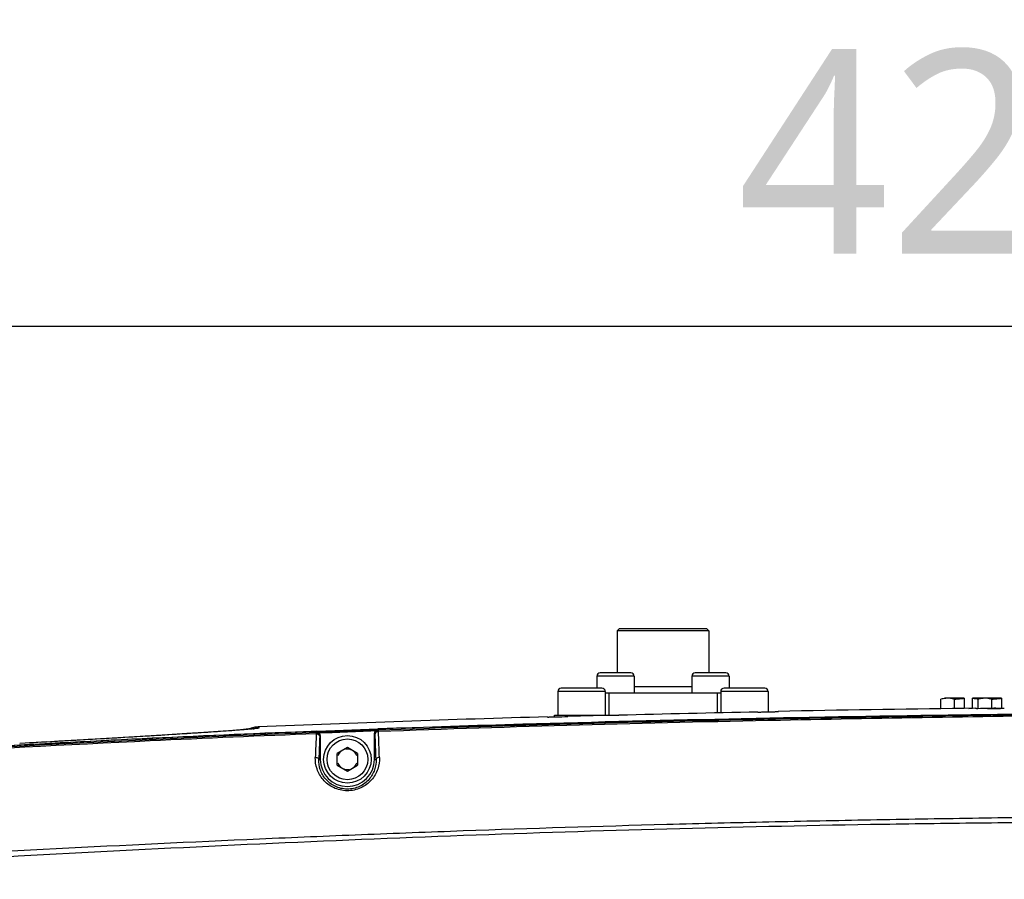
# Model space of a CAD drawing. Header units: millimetres. Extents: x 5828 to 6704, y 123 to 421.
# Tile 54 of 145: x 6403.89 to 6411.14, y 280.24 to 286.58. Entities that reach past the tile are written whole.
import ezdxf

# ---------------------------------------------------------------- set-up
doc = ezdxf.new("R2010")
doc.units = ezdxf.units.MM
doc.layers.add('外形图', color=7, linetype='Continuous')
doc.layers.add('尺寸标注', color=7, linetype='Continuous')
doc.styles.add('微软雅黑', font='msyh.ttc', dxfattribs={"height": 1.5})
doc.dimstyles.new('尺寸标注_1_20比例', dxfattribs={"dimtxt": 1.5, "dimasz": 1.25, "dimexe": 0.5, "dimexo": 0.4, "dimgap": 0.5, "dimtad": 1, "dimdec": 1, "dimlfac": 20, "dimdsep": 46, "dimtxsty": '微软雅黑', "dimcen": 0.09, "dimadec": 0, "dimazin": 0, "dimtp": 0.01, "dimtm": 0.01, "dimtfac": 1, "dimtdec": 1, "dimtofl": 0, "dimtmove": 0, "dimatfit": 3, "dimfxl": 1, "dimtolj": 1, "dimarcsym": 0})

# ---------------------------------------------------------------- blocks, each defined once
blk = doc.blocks.new('*D1098')
at = {"layer": 'Defpoints', "color": 0}
for p in [(6421.3543, 284.3173), (6421.3543, 283.5458), (6400.3543, 283.1419)]:
    blk.add_point(p, dxfattribs=at)
at = {"layer": '尺寸标注', "color": 0, "lineweight": -2}
for p, q in [((6400.3543, 283.5419), (6400.3543, 284.8173)), ((6421.3543, 283.9458), (6421.3543, 284.8173)), ((6401.6043, 284.3173), (6420.1043, 284.3173))]:
    blk.add_line(p, q, dxfattribs=at)
at = {"layer": '尺寸标注', "color": 0}
for points in [[(6401.6043, 284.5257), (6401.6043, 284.109), (6400.3543, 284.3173)], [(6420.1043, 284.109), (6420.1043, 284.5257), (6421.3543, 284.3173)]]:
    blk.add_solid(points, dxfattribs=at)
at = {"layer": '尺寸标注', "color": 0, "insert": (6410.8543, 285.5925), "char_height": 1.5, "attachment_point": 5, "style": '微软雅黑'}
blk.add_mtext('\\A1;420', dxfattribs=at)

msp = doc.modelspace()

# ---------------------------------------------------------------- linework, layer by layer
at = {"layer": '外形图', "color": 7, "linetype": 'Continuous'}
for p, q in [((6408.2918, 282.0728), (6408.3068, 282.0878)), ((6408.2918, 282.0728), (6408.2918, 281.7628)), ((6408.9668, 282.0728), (6408.2918, 282.0728)), ((6408.9518, 282.0878), (6408.3068, 282.0878)), ((6408.9668, 282.0728), (6408.9518, 282.0878)), ((6408.9668, 282.0728), (6408.9668, 281.7628)), ((6408.3918, 281.7628), (6408.1667, 281.7628)), ((6409.0918, 281.7628), (6408.8667, 281.7628)), ((6408.1418, 281.7378), (6408.1418, 281.6503)), ((6408.4168, 281.7378), (6408.1418, 281.7378)), ((6408.4168, 281.7378), (6408.4168, 281.6128)), ((6408.8418, 281.7378), (6408.8418, 281.6128)), ((6409.1168, 281.7378), (6408.8418, 281.7378)), ((6409.1168, 281.7378), (6409.1168, 281.6503)), ((6407.8543, 281.6253), (6407.8543, 281.4503)), ((6408.2043, 281.6253), (6407.8543, 281.6253)), ((6408.1793, 281.6503), (6407.8792, 281.6503)), ((6408.2043, 281.6253), (6408.2043, 281.4503)), ((6409.0543, 281.6128), (6408.2043, 281.6128)), ((6408.2293, 281.6128), (6408.2293, 281.4503)), ((6408.4168, 281.6628), (6408.8418, 281.6628)), ((6409.0293, 281.6128), (6409.0293, 281.4673)), ((6409.0543, 281.6253), (6409.0543, 281.4678)), ((6409.4043, 281.6253), (6409.0543, 281.6253)), ((6409.3793, 281.6503), (6409.0792, 281.6503)), ((6409.4043, 281.6253), (6409.4043, 281.4753)), ((6410.6772, 281.4977), (6410.6772, 281.568)), ((6410.8493, 281.5753), (6410.7043, 281.5753)), ((6410.7782, 281.4998), (6410.7782, 281.568)), ((6410.8493, 281.575), (6410.8493, 281.5003)), ((6411.1243, 281.5753), (6410.9093, 281.5753)), ((6410.9093, 281.5003), (6410.9093, 281.575)), ((6410.9522, 281.5014), (6410.9522, 281.568)), ((6411.0532, 281.5018), (6411.0532, 281.568)), ((6411.1243, 281.575), (6411.1243, 281.5025)), ((6410.9318, 281.5018), (6410.8485, 281.5007)), ((6410.9093, 281.5015), (6410.8485, 281.5007)), ((6410.8833, 281.5012), (6410.9093, 281.5015)), ((6411.0208, 281.5016), (6411.023, 281.5016)), ((6411.0211, 281.499), (6411.0851, 281.4998)), ((6411.06, 281.4997), (6411.0211, 281.4992)), ((6411.0211, 281.499), (6411.0531, 281.4996)), ((6411.0211, 281.4992), (6411.0211, 281.499)), ((6411.023, 281.5016), (6411.0284, 281.5016)), ((6411.0531, 281.4996), (6411.0851, 281.4996)), ((6411.082, 281.5015), (6411.0653, 281.5013)), ((6411.1171, 281.5004), (6411.082, 281.5)), ((6411.0851, 281.4996), (6411.1171, 281.5002)), ((6411.0851, 281.4998), (6411.1171, 281.5002)), ((6411.1166, 281.5024), (6411.1239, 281.5025)), ((6411.1171, 281.5002), (6411.1171, 281.5004)), ((6411.1239, 281.5025), (6411.1439, 281.5028)), ((6407.8293, 281.4381), (6407.8293, 281.4503)), ((6407.8293, 281.4503), (6408.3035, 281.4503)), ((6408.3035, 281.4504), (6407.9293, 281.4405)), ((6407.9793, 281.4503), (6407.9793, 281.4418)), ((6405.1224, 281.3148), (6404.9791, 281.3057)), ((6405.1813, 281.3179), (6405.022, 281.3078)), ((6405.2469, 281.323), (6405.1224, 281.3148)), ((6405.3187, 281.3271), (6405.1813, 281.3179)), ((6405.3519, 281.3303), (6405.2469, 281.323)), ((6405.4295, 281.3349), (6405.3187, 281.3271)), ((6405.4374, 281.3366), (6405.3519, 281.3303)), ((6405.493, 281.3396), (6405.4295, 281.3349)), ((6405.4884, 281.3406), (6405.4374, 281.3366)), ((6405.5163, 281.3429), (6405.4884, 281.3406)), ((6405.5431, 281.3437), (6405.493, 281.3396)), ((6405.5396, 281.345), (6405.5163, 281.3429)), ((6405.5585, 281.3468), (6405.5396, 281.345)), ((6405.57, 281.346), (6405.5431, 281.3437)), ((6405.5918, 281.3481), (6405.57, 281.346)), ((6405.5949, 281.3545), (6405.5816, 281.3471)), ((6405.6143, 281.3611), (6405.5949, 281.3545)), ((6405.6018, 281.3515), (6405.5985, 281.3488)), ((6405.6321, 281.3635), (6405.6143, 281.3611)), ((6405.6312, 281.3538), (6405.6264, 281.3522)), ((6405.6271, 281.3523), (6405.6264, 281.3522)), ((6405.6474, 281.3641), (6405.6322, 281.3635)), ((6405.6381, 281.3541), (6405.6447, 281.3562)), ((6405.6447, 281.3562), (6405.6512, 281.3581)), ((6405.6527, 281.3596), (6405.6476, 281.3585)), ((6405.6512, 281.3581), (6405.6577, 281.3599)), ((6405.6528, 281.3597), (6405.6577, 281.3599)), ((6406.074, 281.3321), (6406.5069, 281.3483)), ((6406.0847, 281.3314), (6406.074, 281.331)), ((6406.0743, 281.3222), (6406.0783, 281.3258)), ((6406.0743, 281.3222), (6406.0747, 281.3131)), ((6406.5324, 281.3385), (6406.0745, 281.319)), ((6406.5287, 281.348), (6406.0847, 281.3314)), ((6406.1362, 281.3216), (6406.5324, 281.338)), ((6406.5043, 281.1253), (6406.5043, 281.3177)), ((6406.5043, 281.3177), (6406.5083, 281.3144)), ((6406.5069, 281.3483), (6406.5271, 281.3491)), ((6406.5073, 281.3419), (6406.5284, 281.3426)), ((6406.5271, 281.3491), (6406.532, 281.3493)), ((6406.5284, 281.3426), (6406.5323, 281.3394)), ((6406.532, 281.3482), (6406.5287, 281.348)), ((6404.0894, 281.2532), (6403.8899, 281.2421)), ((6403.9305, 281.2443), (6403.8899, 281.242)), ((6404.3305, 281.2669), (6404.0452, 281.2506)), ((6404.5448, 281.2793), (6404.2229, 281.2606)), ((6404.4459, 281.2733), (6404.3364, 281.267)), ((6404.777, 281.2932), (6404.4459, 281.2733)), ((6404.6532, 281.2854), (6404.5515, 281.2794)), ((6404.8453, 281.2969), (6404.6532, 281.2854)), ((6404.9791, 281.3057), (6404.777, 281.2932)), ((6405.022, 281.3078), (6404.8453, 281.2969)), ((6406.1003, 281.2973), (6406.1043, 281.3009)), ((6406.1043, 281.3009), (6406.1043, 281.1253)), ((6406.3043, 281.2119), (6406.2293, 281.1686)), ((6406.2293, 281.082), (6406.2293, 281.1686)), ((6406.3793, 281.1686), (6406.3043, 281.2119)), ((6406.3793, 281.1686), (6406.3793, 281.082)), ((6406.0934, 281.1253), (6406.1043, 281.1253)), ((6406.5043, 281.1253), (6406.5157, 281.1253)), ((6406.2293, 281.082), (6406.3043, 281.0387)), ((6406.3043, 281.0387), (6406.3793, 281.082))]:
    msp.add_line(p, q, dxfattribs=at)
for points in [[(6405.5872, 281.3502), (6405.5838, 281.3497), (6405.5791, 281.3491), (6405.5733, 281.3484), (6405.5664, 281.3477), (6405.5585, 281.3468)], [(6405.6086, 281.3498), (6405.6009, 281.349), (6405.5918, 281.3481)], [(6405.6264, 281.3522), (6405.6242, 281.3518), (6405.6204, 281.3513), (6405.6151, 281.3506), (6405.6086, 281.3498)], [(6405.6476, 281.3584), (6405.6407, 281.3566), (6405.6312, 281.3538)], [(6405.6528, 281.3594), (6405.6544, 281.3596), (6405.6561, 281.3598), (6405.6577, 281.3599)]]:
    msp.add_lwpolyline(points, dxfattribs=at)
for radius in [0.175, 0.15]:
    msp.add_circle((6406.3043, 281.1253), radius, dxfattribs=at)
for centre, radius, start, end in [((6408.1668, 281.7378), 0.025, 90, 180), ((6408.3918, 281.7378), 0.025, 0, 90), ((6408.8668, 281.7378), 0.025, 90, 180), ((6409.0918, 281.7378), 0.025, 0, 90), ((6407.8793, 281.6253), 0.025, 90, 180), ((6408.1793, 281.6253), 0.025, 0, 90), ((6409.0793, 281.6253), 0.025, 90, 180), ((6409.3793, 281.6253), 0.025, 0, 90), ((6410.7119, 281.3199), 0.2569, 76.47494, 77.20136), ((6410.7117, 281.3202), 0.2567, 74.96962, 76.41896), ((6410.9869, 281.3199), 0.2569, 76.47494, 77.20136), ((6410.9867, 281.3202), 0.2567, 74.96962, 76.41896), ((6413.4446, 82.0352), 199.4328, 90.449567, 91.986353), ((6413.1616, 89.656), 191.8559, 91.144566, 91.450999), ((6413.7287, 60.237), 221.2825, 90.74577, 91.100396), ((6414.1896, 25.5877), 255.8857, 90.517193, 90.751681), ((6410.9359, 291.406), 9.9048, 270.08215, 270.49163), ((6412.2431, 122.7159), 158.7853, 91.610936, 92.380689), ((6412.3896, 118.0165), 163.4377, 91.680538, 92.053937), ((6413.3714, 81.826), 199.6415, 90.728618, 91.657574), ((6407.4683, 298.0553), 16.6212, 271.28509, 271.58927), ((6410.9703, 151.8394), 129.5753, 92.165418, 94.342306), ((6411.3949, 143.6568), 137.7781, 92.213303, 93.21837), ((6405.6344, 281.3134), 0.0502, 117.82463, 130.47462), ((6405.6037, 281.3053), 0.0463, 77.74382, 92.44573), ((6405.5069, 282.2841), 0.9399, 276.17119, 276.56823), ((6405.6401, 281.3044), 0.0497, 105.13122, 108.91522), ((6405.6402, 281.3041), 0.05, 92.35694, 105.11462), ((6405.6542, 281.3108), 0.0488, 104.95538, 118.08921), ((6405.6341, 281.317), 0.0466, 83.81343, 92.41293), ((6405.6546, 281.3092), 0.0504, 98.11691, 104.91532), ((6405.6549, 281.3069), 0.0527, 92.37646, 98.12922), ((6406.0752, 281.2972), 0.025, 0.13148, 92.07969), ((6412.0364, 128.028), 153.4136, 92.065437, 92.225738), ((6406.5333, 281.3144), 0.025, 92.19599, 179.88229), ((6379.6803, 280.1636), 26.8526, 2.05251, 2.45633), ((6375.9769, 280.0261), 30.5836, 2.08631, 2.44403), ((6434.5254, 280.0797), 28.4511, 177.54731, 177.89386), ((6406.3043, 281.1253), 0.075, 120, 160.00237), ((6406.3043, 281.1253), 0.075, 19.99763, 100.00237), ((6406.3043, 281.1253), 0.2, 180, 0), ((6406.3043, 281.1253), 0.075, 199.99763, 280.00237), ((6406.3043, 281.1253), 0.075, 300, 340.00237)]:
    msp.add_arc(centre, radius, start, end, dxfattribs=at)
for points in [[(6410.6942, 281.572), (6410.6885, 281.5709), (6410.6828, 281.5695), (6410.6772, 281.568)], [(6410.7277, 281.5753), (6410.7165, 281.5753), (6410.7052, 281.5741), (6410.6942, 281.572)], [(6410.7688, 281.5704), (6410.7553, 281.5734), (6410.7415, 281.5753), (6410.7277, 281.5753)], [(6410.9093, 281.575), (6410.9169, 281.5746), (6410.9246, 281.5739), (6410.9322, 281.5732)], [(6410.9322, 281.5732), (6410.9401, 281.5725), (6410.948, 281.5718), (6410.9559, 281.571)], [(6410.9692, 281.572), (6410.9635, 281.5709), (6410.9578, 281.5695), (6410.9522, 281.568)], [(6411.0027, 281.5753), (6410.9915, 281.5753), (6410.9802, 281.5741), (6410.9692, 281.572)], [(6411.0438, 281.5704), (6411.0303, 281.5734), (6411.0165, 281.5753), (6411.0027, 281.5753)], [(6405.5844, 281.3475), (6405.5869, 281.3486), (6405.5894, 281.3494), (6405.592, 281.3501)], [(6405.592, 281.3501), (6405.5952, 281.3509), (6405.5985, 281.3514), (6405.6018, 281.3515)], [(6405.6321, 281.3635), (6405.6248, 281.3632), (6405.6174, 281.3612), (6405.6109, 281.3577)], [(6405.6527, 281.3597), (6405.6484, 281.3615), (6405.6438, 281.3627), (6405.6391, 281.3632)], [(6406.0913, 281.3228), (6406.0874, 281.3249), (6406.0828, 281.326), (6406.0783, 281.3258)], [(6406.5075, 281.33), (6406.5054, 281.3263), (6406.5043, 281.3219), (6406.5043, 281.3177)]]:
    msp.add_open_spline(points, degree=3, dxfattribs=at)
for points, knots in [([(6410.7782, 281.568), (6410.79, 281.5696), (6410.8137, 281.5721), (6410.8374, 281.5744), (6410.8493, 281.575)], [0, 0, 0, 0, 0.499973, 1, 1, 1, 1]), ([(6411.0532, 281.568), (6411.065, 281.5696), (6411.0887, 281.5721), (6411.1124, 281.5744), (6411.1243, 281.575)], [0, 0, 0, 0, 0.499973, 1, 1, 1, 1]), ([(6411.8798, 281.4619), (6410.9894, 281.4488), (6409.2066, 281.4212), (6407.4243, 281.3715), (6406.5323, 281.3394)], [0, 0, 0, 0, 0.499426, 1, 1, 1, 1]), ([(6409.3293, 281.4736), (6409.339, 281.4738), (6409.3582, 281.4742), (6409.3859, 281.4749), (6409.4116, 281.4755), (6409.434, 281.476), (6409.4503, 281.4765), (6409.4611, 281.4768), (6409.4675, 281.477), (6409.4723, 281.4773), (6409.4761, 281.4772), (6409.4777, 281.4778), (6409.4793, 281.4774), (6409.4793, 281.4776)], [0, 0, 0, 0, 0.19488, 0.382644, 0.555465, 0.70694, 0.831336, 0.881781, 0.92376, 0.956846, 0.980689, 0.995119, 1, 1, 1, 1]), ([(6410.9318, 281.5014), (6410.9318, 281.5013), (6410.9324, 281.5014), (6410.933, 281.5012), (6410.9346, 281.5013), (6410.9376, 281.5012), (6410.9429, 281.5012), (6410.9474, 281.5012), (6410.9501, 281.5012)], [0, 0, 0, 0, 0.016064, 0.063693, 0.142725, 0.252928, 0.565868, 1, 1, 1, 1]), ([(6411.8799, 281.4529), (6411.085, 281.4411), (6409.3023, 281.4139), (6407.52, 281.3657), (6406.5327, 281.33)], [0, 0, 0, 0, 0.445904, 1, 1, 1, 1]), ([(6407.7793, 281.4374), (6407.7793, 281.437), (6407.7815, 281.4377), (6407.7838, 281.437), (6407.7893, 281.4374), (6407.7962, 281.4374), (6407.8051, 281.4376), (6407.8203, 281.4378), (6407.8324, 281.4381), (6407.8411, 281.4383)], [0, 0, 0, 0, 0.016916, 0.067108, 0.149981, 0.26448, 0.408866, 0.581289, 1, 1, 1, 1]), ([(6406.074, 281.331), (6405.5807, 281.3118), (6403.6082, 281.2254), (6401.6375, 281.0957), (6400.1626, 280.9667)], [0, 0, 0, 0, 0.25007, 1, 1, 1, 1]), ([(6406.0747, 281.3135), (6405.6666, 281.2976), (6404.0272, 281.2272), (6402.3888, 281.1283), (6401.1598, 281.0337)], [0, 0, 0, 0, 0.248849, 1, 1, 1, 1]), ([(6405.608, 281.3496), (6405.5704, 281.3456), (6405.4766, 281.3382), (6405.3156, 281.3266), (6405.1182, 281.3137), (6404.8183, 281.295), (6404.4201, 281.2715), (6404.0959, 281.2533), (6403.9305, 281.2443)], [0, 0, 0, 0, 0.067446, 0.167936, 0.28813, 0.42043, 0.704386, 1, 1, 1, 1]), ([(6405.6381, 281.3541), (6405.6355, 281.3532), (6405.6275, 281.3521), (6405.6196, 281.351), (6405.6144, 281.3504)], [0, 0, 0, 0, 0.345769, 1, 1, 1, 1]), ([(6406.0747, 281.3131), (6406.0741, 281.299), (6406.0718, 281.2412), (6406.0695, 281.1834), (6406.0679, 281.1397)], [0, 0, 0, 0, 0.244673, 1, 1, 1, 1]), ([(6406.0747, 281.3131), (6406.0808, 281.3131), (6406.0916, 281.3111), (6406.1, 281.3018), (6406.1003, 281.2973)], [0, 0, 0, 0, 0.573551, 1, 1, 1, 1]), ([(6406.1043, 281.3009), (6406.1043, 281.3053), (6406.1019, 281.3142), (6406.0951, 281.3207), (6406.0913, 281.3228)], [0, 0, 0, 0, 0.500063, 1, 1, 1, 1]), ([(6406.5284, 281.3426), (6406.5242, 281.3425), (6406.5157, 281.34), (6406.5096, 281.3336), (6406.5075, 281.33)], [0, 0, 0, 0, 0.500053, 1, 1, 1, 1]), ([(6406.5327, 281.3302), (6406.5268, 281.33), (6406.5164, 281.3279), (6406.5085, 281.3188), (6406.5083, 281.3144)], [0, 0, 0, 0, 0.5728, 1, 1, 1, 1]), ([(6406.5327, 281.3302), (6406.5327, 281.3315), (6406.5325, 281.3345), (6406.5325, 281.3375), (6406.5323, 281.3394)], [0, 0, 0, 0, 0.397847, 1, 1, 1, 1]), ([(6406.5403, 281.1395), (6406.5413, 281.1105), (6406.5324, 281.0499), (6406.485, 280.9681), (6406.4045, 280.908), (6406.3024, 280.886), (6406.201, 280.9094), (6406.1221, 280.9699), (6406.0756, 281.0511), (6406.0669, 281.1109), (6406.0679, 281.1397)], [0, 0, 0, 0, 0.11516, 0.236462, 0.366124, 0.502232, 0.637766, 0.765995, 0.885851, 1, 1, 1, 1]), ([(6406.0679, 281.1397), (6406.0713, 281.1396), (6406.0809, 281.1387), (6406.0929, 281.132), (6406.0934, 281.1253)], [0, 0, 0, 0, 0.335249, 1, 1, 1, 1]), ([(6406.5157, 281.1253), (6406.5167, 281.0996), (6406.509, 281.0458), (6406.4668, 280.9729), (6406.3949, 280.919), (6406.3032, 280.8991), (6406.212, 280.9201), (6406.1413, 280.9742), (6406.1, 281.0466), (6406.0924, 281.0998), (6406.0934, 281.1253)], [0, 0, 0, 0, 0.114184, 0.235091, 0.365036, 0.502103, 0.638592, 0.767191, 0.886708, 1, 1, 1, 1]), ([(6406.5403, 281.1395), (6406.537, 281.1393), (6406.5277, 281.1382), (6406.5162, 281.1318), (6406.5157, 281.1253)], [0, 0, 0, 0, 0.335254, 1, 1, 1, 1]), ([(6401.1599, 280.2863), (6402.1585, 280.3549), (6403.6575, 280.4455), (6405.4073, 280.5297), (6406.4075, 280.5713), (6407.4077, 280.6099), (6408.4081, 280.6412), (6409.4086, 280.6657), (6410.1588, 280.6804), (6410.9086, 280.693), (6411.658, 280.7033), (6412.4065, 280.709), (6412.9052, 280.7098), (6413.1544, 280.7099)], [0, 0, 0, 0, 0.250173, 0.375261, 0.437803, 0.500343, 0.625415, 0.68794, 0.750449, 0.81293, 0.875366, 0.937734, 1, 1, 1, 1]), ([(6401.1634, 280.241), (6402.1616, 280.3119), (6404.1592, 280.4364), (6406.6584, 280.5516), (6408.6585, 280.616), (6409.9086, 280.6435), (6410.9084, 280.6577), (6411.9069, 280.6663), (6412.6555, 280.6623), (6413.1543, 280.6558)], [0, 0, 0, 0, 0.250154, 0.500301, 0.625362, 0.750388, 0.812868, 0.87531, 1, 1, 1, 1])]:
    msp.add_open_spline(points, degree=3, knots=knots, dxfattribs=at)

# ---------------------------------------------------------------- dimensions: what is measured, and where the dimension line sits
at = {"layer": '尺寸标注'}
dim = msp.add_linear_dim(base=(6421.3543, 284.3173), p1=(6400.3543, 283.1419), p2=(6421.3543, 283.5458), dimstyle='尺寸标注_1_20比例', dxfattribs=at)
dim.commit()
dim.dimension.update_dxf_attribs({"geometry": '*D1098', "text_midpoint": (6410.8543, 285.5925)})

doc.saveas('drawing.dxf')
